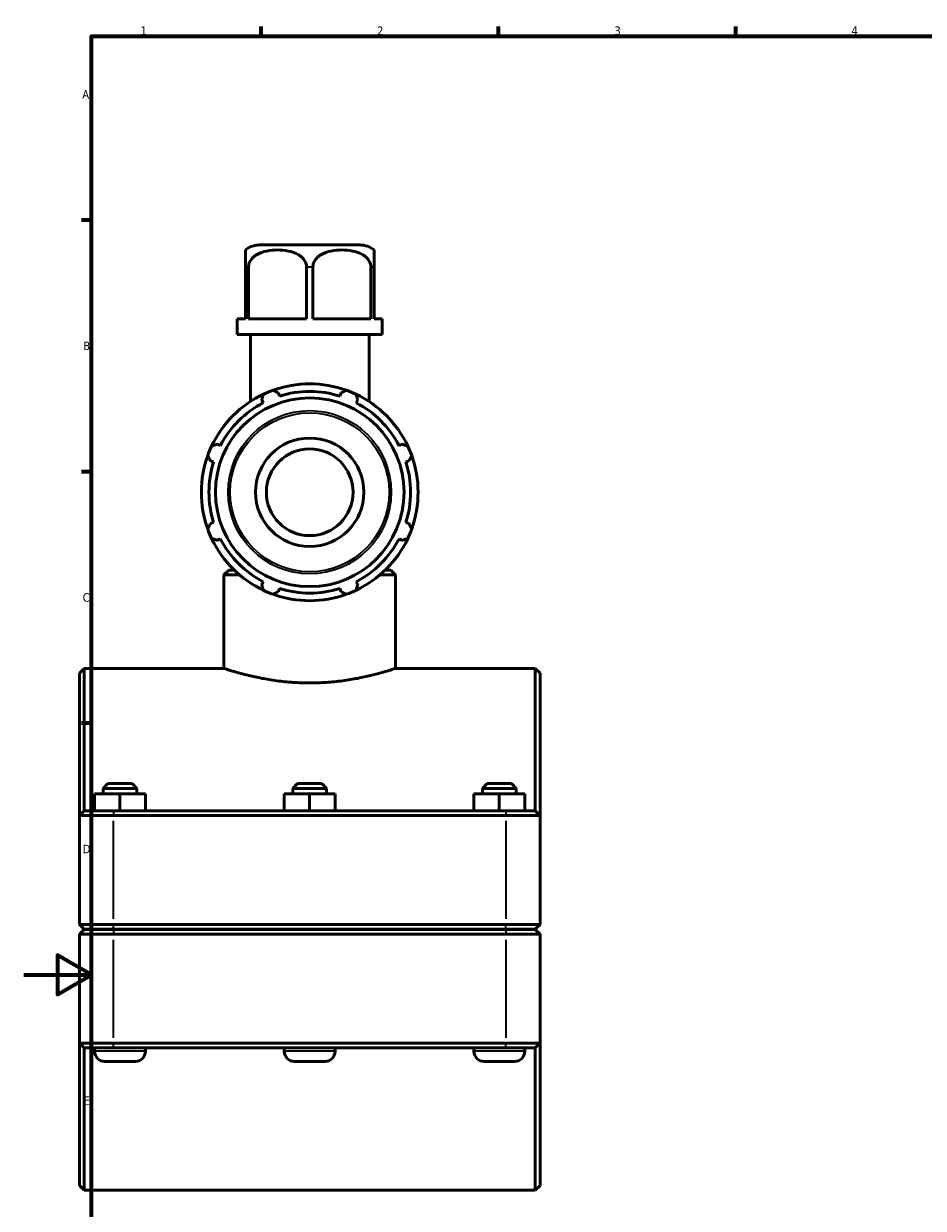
# Model space of a CAD drawing. Header units: millimetres. Extents: x 0 to 904, y -35 to 1297.
# Tile 2 of 6: x 0 to 266, y 228 to 578. Entities that reach past the tile are written whole.
import ezdxf

# ---------------------------------------------------------------- set-up
doc = ezdxf.new("R2010")
doc.units = ezdxf.units.MM
for name, color, linetype, lineweight in [('Border (ISO)', 7, 'Continuous', 70), ('Visible (ISO)', 7, 'Continuous', 50), ('Visible Narrow (ISO)', 7, 'Continuous', 35)]:
    doc.layers.add(name, color=color, linetype=linetype, lineweight=lineweight)
doc.styles.add('Note Text (ISO)', font='tahoma.ttf')

# ---------------------------------------------------------------- blocks, each defined once
blk = doc.blocks.new('Borders Default Border')
at = {"layer": 'Border (ISO)'}
for p, q in [((70.08, 574), (70.08, 576.9)), ((140.17, 574), (140.17, 576.9)), ((210.25, 574), (210.25, 576.9)), ((20, 519.75), (17.1, 519.75)), ((20, 445.5), (17.1, 445.5)), ((20, 371.25), (17.1, 371.25))]:
    blk.add_line(p, q, dxfattribs=at)
at = {"layer": 'Border (ISO)', "flags": 128}
for points in [[(20, 20), (20, 574), (821, 574), (821, 20), (20, 20)], [(0, 297), (20, 297), (10, 302.77), (10, 291.23), (20, 297)]]:
    blk.add_lwpolyline(points, dxfattribs=at)
at = {"layer": 'Border (ISO)', "color": 232, "true_color": 0xca0064, "char_height": 2.5, "attachment_point": 7, "style": 'Note Text (ISO)'}
for s, insert in [('1', (34.48, 574.4)), ('2', (104.37, 574.4)), ('3', (174.43, 574.35)), ('4', (244.42, 574.4)), ('A', (17.29, 555.62)), ('B', (17.59, 481.38)), ('C', (17.43, 407.08)), ('D', (17.43, 332.88)), ('E', (17.64, 258.63))]:
    blk.add_mtext(s, dxfattribs=dict(at, insert=insert))

msp = doc.modelspace()

# ---------------------------------------------------------------- linework, layer by layer
at = {"layer": 'Visible (ISO)'}
for p, q in [((99.282, 512.427), (69.635, 512.427)), ((65.459, 505.827), (65.459, 490.627)), ((66.387, 490.627), (66.387, 505.827)), ((83.53, 505.827), (83.53, 490.627)), ((85.387, 490.627), (85.387, 505.827)), ((102.53, 505.827), (102.53, 490.627)), ((103.459, 490.627), (103.459, 505.827)), ((63.035, 490.627), (65.459, 490.627)), ((63.035, 486.027), (63.035, 490.627)), ((66.387, 490.627), (83.53, 490.627)), ((85.387, 490.627), (102.53, 490.627)), ((103.459, 490.627), (105.882, 490.627)), ((105.882, 486.027), (105.882, 490.627)), ((105.882, 486.027), (63.035, 486.027)), ((66.93, 466.2), (66.93, 486.027)), ((101.987, 466.2), (101.987, 486.027)), ((75.51, 467.81), (75.221, 468.726)), ((93.696, 468.726), (93.408, 467.81)), ((70.274, 466.676), (70.717, 465.825)), ((98.2, 465.825), (98.643, 466.676)), ((58.061, 453.169), (57.21, 453.612)), ((111.708, 453.612), (110.856, 453.169)), ((55.16, 448.665), (56.076, 448.376)), ((112.841, 448.376), (113.757, 448.665)), ((56.076, 430.478), (55.16, 430.19)), ((113.757, 430.19), (112.841, 430.478)), ((57.21, 425.242), (58.061, 425.686)), ((110.856, 425.686), (111.708, 425.242)), ((60.54, 416.427), (59.14, 415.027)), ((60.54, 416.427), (62.21, 416.427)), ((106.707, 416.427), (108.377, 416.427)), ((108.377, 416.427), (109.777, 415.027)), ((59.14, 387.427), (59.14, 415.027)), ((63.755, 415.027), (59.14, 415.027)), ((70.717, 413.03), (70.274, 412.178)), ((98.643, 412.178), (98.2, 413.03)), ((109.777, 415.027), (105.162, 415.027)), ((109.777, 387.427), (109.777, 415.027)), ((75.221, 410.129), (75.51, 411.045)), ((93.408, 411.045), (93.696, 410.129)), ((16.459, 386.027), (17.859, 387.427)), ((16.459, 344.027), (16.459, 386.027)), ((17.859, 387.427), (17.859, 345.427)), ((59.14, 387.427), (17.859, 387.427)), ((151.059, 387.427), (109.777, 387.427)), ((151.059, 345.427), (151.059, 387.427)), ((152.459, 386.027), (151.059, 387.427)), ((152.459, 386.027), (152.459, 344.027)), ((24.859, 353.427), (23.459, 352.027)), ((32.059, 353.427), (24.859, 353.427)), ((32.059, 353.427), (33.459, 352.027)), ((80.859, 353.427), (79.459, 352.027)), ((88.059, 353.427), (80.859, 353.427)), ((88.059, 353.427), (89.459, 352.027)), ((136.859, 353.427), (135.459, 352.027)), ((144.059, 353.427), (136.859, 353.427)), ((144.059, 353.427), (145.459, 352.027)), ((20.935, 345.427), (20.935, 350.427)), ((28.412, 350.427), (20.935, 350.427)), ((23.459, 352.027), (33.459, 352.027)), ((23.459, 352.027), (23.459, 350.427)), ((28.412, 345.427), (28.412, 350.427)), ((35.935, 350.427), (28.412, 350.427)), ((33.459, 352.027), (33.459, 350.427)), ((35.935, 345.427), (35.935, 350.427)), ((35.982, 350.427), (35.935, 350.427)), ((35.982, 345.427), (35.982, 350.427)), ((76.935, 345.427), (76.935, 350.427)), ((84.412, 350.427), (76.935, 350.427)), ((79.459, 352.027), (89.459, 352.027)), ((79.459, 352.027), (79.459, 350.427)), ((84.412, 345.427), (84.412, 350.427)), ((91.935, 350.427), (84.412, 350.427)), ((89.459, 352.027), (89.459, 350.427)), ((91.935, 345.427), (91.935, 350.427)), ((91.982, 350.427), (91.935, 350.427)), ((91.982, 345.427), (91.982, 350.427)), ((132.935, 345.427), (132.935, 350.427)), ((140.412, 350.427), (132.935, 350.427)), ((135.459, 352.027), (145.459, 352.027)), ((135.459, 352.027), (135.459, 350.427)), ((140.412, 345.427), (140.412, 350.427)), ((147.935, 350.427), (140.412, 350.427)), ((145.459, 352.027), (145.459, 350.427)), ((147.935, 345.427), (147.935, 350.427)), ((147.982, 350.427), (147.935, 350.427)), ((147.982, 345.427), (147.982, 350.427)), ((17.859, 345.427), (16.459, 344.027)), ((26.509, 344.027), (16.459, 344.027)), ((16.459, 344.027), (16.459, 311.877)), ((17.859, 345.427), (26.509, 345.427)), ((142.409, 345.427), (26.509, 345.427)), ((26.509, 344.027), (142.409, 344.027)), ((142.409, 345.427), (151.059, 345.427)), ((152.459, 344.027), (142.409, 344.027)), ((151.059, 345.427), (152.459, 344.027)), ((152.459, 311.877), (152.459, 344.027)), ((17.859, 310.477), (16.459, 311.877)), ((16.459, 311.877), (26.509, 311.877)), ((142.409, 311.877), (26.509, 311.877)), ((142.409, 311.877), (152.459, 311.877)), ((151.059, 310.477), (152.459, 311.877)), ((17.859, 310.377), (16.459, 308.977)), ((26.509, 308.977), (16.459, 308.977)), ((16.459, 308.977), (16.459, 276.827)), ((26.509, 310.477), (17.859, 310.477)), ((17.859, 310.377), (26.509, 310.377)), ((20.959, 310.477), (20.959, 310.377)), ((26.509, 310.477), (142.409, 310.477)), ((142.409, 310.377), (26.509, 310.377)), ((26.509, 308.977), (142.409, 308.977)), ((35.959, 310.477), (35.959, 310.377)), ((76.959, 310.477), (76.959, 310.377)), ((91.959, 310.477), (91.959, 310.377)), ((132.959, 310.477), (132.959, 310.377)), ((151.059, 310.477), (142.409, 310.477)), ((142.409, 310.377), (151.059, 310.377)), ((152.459, 308.977), (142.409, 308.977)), ((147.959, 310.477), (147.959, 310.377)), ((151.059, 310.377), (152.459, 308.977)), ((152.459, 276.827), (152.459, 308.977)), ((16.459, 276.827), (26.509, 276.827)), ((16.459, 234.827), (16.459, 276.827)), ((17.859, 275.427), (16.459, 276.827)), ((142.409, 276.827), (26.509, 276.827)), ((142.409, 276.827), (152.459, 276.827)), ((151.059, 275.427), (152.459, 276.827)), ((152.459, 276.827), (152.459, 234.827)), ((17.859, 275.427), (17.859, 233.427)), ((26.509, 275.427), (17.859, 275.427)), ((20.959, 275.427), (20.959, 274.427)), ((26.509, 275.427), (142.409, 275.427)), ((35.959, 275.427), (35.959, 274.427)), ((76.959, 275.427), (76.959, 274.427)), ((91.959, 275.427), (91.959, 274.427)), ((132.959, 275.427), (132.959, 274.427)), ((151.059, 275.427), (142.409, 275.427)), ((147.959, 275.427), (147.959, 274.427)), ((151.059, 233.427), (151.059, 275.427)), ((23.959, 271.427), (32.959, 271.427)), ((79.959, 271.427), (88.959, 271.427)), ((135.959, 271.427), (144.959, 271.427)), ((16.459, 234.827), (17.859, 233.427)), ((152.459, 234.827), (151.059, 233.427)), ((151.059, 233.427), (17.859, 233.427))]:
    msp.add_line(p, q, dxfattribs=at)
for radius in [27.844, 16, 12.8]:
    msp.add_circle((84.459, 439.427), radius, dxfattribs=at)
for centre, radius, start, end in [((69.635, 505.827), 6.6, 90, 129.25611), ((99.282, 505.827), 6.6, 50.74389, 90), ((84.459, 439.427), 32, 109.79198, 115.20802), ((84.459, 439.427), 32, 70.20802, 109.79198), ((84.459, 439.427), 29.76, 72.5, 107.5), ((84.459, 439.427), 32, 64.79198, 70.20802), ((84.459, 439.427), 32, 115.20802, 154.79198), ((84.459, 439.427), 29.76, 117.5, 152.5), ((84.459, 439.427), 32, 25.20802, 64.79198), ((84.459, 439.427), 29.76, 27.5, 62.5), ((84.459, 439.427), 32, 154.79198, 160.20802), ((84.459, 439.427), 32, 19.79198, 25.20802), ((84.459, 439.427), 32, 160.20802, 199.79198), ((84.459, 439.427), 29.76, 162.5, 197.5), ((84.459, 439.427), 29.76, 342.5, 17.5), ((84.459, 439.427), 32, 340.20802, 19.79198), ((84.459, 439.427), 32, 199.79198, 205.20802), ((84.459, 439.427), 32, 334.79198, 340.20802), ((84.459, 439.427), 32, 205.20802, 244.79198), ((84.459, 439.427), 29.76, 207.5, 242.5), ((84.459, 439.427), 32, 295.20802, 334.79198), ((84.459, 439.427), 29.76, 297.5, 332.5), ((84.459, 439.427), 32, 244.79198, 250.20802), ((84.459, 439.427), 32, 250.20802, 289.79198), ((84.459, 439.427), 29.76, 252.5, 287.5), ((84.459, 439.427), 32, 289.79198, 295.20802), ((23.959, 274.427), 3, 180, 270), ((32.959, 274.427), 3, 270, 0), ((79.959, 274.427), 3, 180, 270), ((88.959, 274.427), 3, 270, 0), ((135.959, 274.427), 3, 180, 270), ((144.959, 274.427), 3, 270, 0)]:
    msp.add_arc(centre, radius, start, end, dxfattribs=at)
for points, knots in [([(65.459, 510.938), (65.459, 510.938), (65.459, 510.59), (65.459, 509.366), (65.459, 509.172), (65.459, 508.73), (65.459, 508.481), (65.459, 507.889), (65.459, 507.43), (65.459, 506.651), (65.459, 506.206), (65.459, 505.827)], [2.3047608, 2.3047608, 2.3047608, 2.3047608, 2.9988525, 2.9988525, 3.1021729, 3.1021729, 3.2054933, 3.2054933, 3.3435551, 3.3435551, 3.4571412, 3.4571412, 3.4571412, 3.4571412]), ([(66.387, 505.827), (66.387, 506.206), (66.465, 506.651), (66.734, 507.43), (67, 507.889), (67.472, 508.481), (67.718, 508.73), (68.245, 509.172), (68.526, 509.366), (70.569, 510.59), (72.955, 510.938), (76.962, 510.938), (79.348, 510.59), (81.391, 509.366), (81.672, 509.172), (82.199, 508.73), (82.445, 508.481), (82.917, 507.889), (83.183, 507.43), (83.452, 506.651), (83.53, 506.206), (83.53, 505.827)], [1.1523804, 1.1523804, 1.1523804, 1.1523804, 1.2659665, 1.2659665, 1.4040284, 1.4040284, 1.5073488, 1.5073488, 1.6106692, 1.6106692, 2.3047608, 2.3047608, 2.9988525, 2.9988525, 3.1021729, 3.1021729, 3.2054933, 3.2054933, 3.3435551, 3.3435551, 3.4571412, 3.4571412, 3.4571412, 3.4571412]), ([(85.387, 505.827), (85.387, 506.206), (85.465, 506.651), (85.734, 507.43), (86, 507.889), (86.472, 508.481), (86.718, 508.73), (87.245, 509.172), (87.526, 509.366), (89.569, 510.59), (91.955, 510.938), (95.962, 510.938), (98.348, 510.59), (100.391, 509.366), (100.672, 509.172), (101.199, 508.73), (101.445, 508.481), (101.917, 507.889), (102.183, 507.43), (102.452, 506.651), (102.53, 506.206), (102.53, 505.827)], [1.1523804, 1.1523804, 1.1523804, 1.1523804, 1.2659665, 1.2659665, 1.4040284, 1.4040284, 1.5073488, 1.5073488, 1.6106692, 1.6106692, 2.3047608, 2.3047608, 2.9988525, 2.9988525, 3.1021729, 3.1021729, 3.2054933, 3.2054933, 3.3435551, 3.3435551, 3.4571412, 3.4571412, 3.4571412, 3.4571412]), ([(103.459, 505.827), (103.459, 506.206), (103.459, 506.651), (103.459, 507.43), (103.459, 507.889), (103.459, 508.481), (103.459, 508.73), (103.459, 509.172), (103.459, 509.366), (103.459, 510.59), (103.459, 510.938), (103.459, 510.938)], [1.1523804, 1.1523804, 1.1523804, 1.1523804, 1.2659665, 1.2659665, 1.4040284, 1.4040284, 1.5073488, 1.5073488, 1.6106692, 1.6106692, 2.3047608, 2.3047608, 2.3047608, 2.3047608]), ([(59.14, 387.427), (59.14, 387.427), (59.294, 387.376), (59.941, 387.167), (60.433, 387.009), (61.729, 386.613), (62.533, 386.374), (64.388, 385.859), (65.438, 385.584), (67.673, 385.05), (68.936, 384.772), (71.689, 384.246), (73.179, 383.999), (76.294, 383.586), (77.921, 383.421), (81.202, 383.2), (82.856, 383.146), (86.061, 383.146), (87.715, 383.2), (90.996, 383.421), (92.623, 383.586), (95.738, 383.999), (97.228, 384.246), (99.981, 384.772), (101.244, 385.05), (103.479, 385.584), (104.529, 385.859), (106.384, 386.374), (107.189, 386.613), (108.484, 387.009), (108.976, 387.167), (109.623, 387.376), (109.777, 387.427), (109.777, 387.427)], [3.8460273, 3.8460273, 3.8460273, 3.8460273, 4.3266754, 4.3266754, 4.8073236, 4.8073236, 5.2879717, 5.2879717, 5.7686199, 5.7686199, 6.2494785, 6.2494785, 6.7303372, 6.7303372, 7.2111959, 7.2111959, 7.6920546, 7.6920546, 8.1729133, 8.1729133, 8.6537719, 8.6537719, 9.1346306, 9.1346306, 9.6154893, 9.6154893, 10.0961374, 10.0961374, 10.5767856, 10.5767856, 11.0574337, 11.0574337, 11.5380819, 11.5380819, 11.5380819, 11.5380819])]:
    msp.add_open_spline(points, degree=3, knots=knots, dxfattribs=at)
for points, weights in [([(73.623, 469.537), (74.438, 469.123), (75.221, 468.726)], [1, 1.00147415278, 1.00213174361]), ([(93.696, 468.726), (94.479, 469.123), (95.294, 469.537)], [1.00213174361, 1.00147415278, 1]), ([(70.274, 466.676), (70.546, 467.511), (70.83, 468.38)], [1.00213174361, 1.00147415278, 1]), ([(98.088, 468.38), (98.371, 467.511), (98.643, 466.676)], [1, 1.00147415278, 1.00213174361]), ([(55.506, 453.056), (56.375, 453.34), (57.21, 453.612)], [1, 1.00147415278, 1.00213174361]), ([(111.708, 453.612), (112.542, 453.34), (113.411, 453.056)], [1.00213174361, 1.00147415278, 1]), ([(55.16, 448.665), (54.763, 449.448), (54.349, 450.263)], [1.00213174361, 1.00147415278, 1]), ([(114.568, 450.263), (114.154, 449.448), (113.757, 448.665)], [1, 1.00147415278, 1.00213174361]), ([(54.349, 428.592), (54.763, 429.407), (55.16, 430.19)], [1, 1.00147415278, 1.00213174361]), ([(113.757, 430.19), (114.154, 429.407), (114.568, 428.592)], [1.00213174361, 1.00147415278, 1]), ([(57.21, 425.242), (56.375, 425.515), (55.506, 425.798)], [1.00213174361, 1.00147415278, 1]), ([(113.411, 425.798), (112.542, 425.515), (111.708, 425.242)], [1, 1.00147415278, 1.00213174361]), ([(70.83, 410.475), (70.546, 411.344), (70.274, 412.178)], [1, 1.00147415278, 1.00213174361]), ([(75.221, 410.129), (74.438, 409.732), (73.623, 409.318)], [1.00213174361, 1.00147415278, 1]), ([(95.294, 409.318), (94.479, 409.732), (93.696, 410.129)], [1, 1.00147415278, 1.00213174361]), ([(98.643, 412.178), (98.371, 411.344), (98.088, 410.475)], [1.00213174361, 1.00147415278, 1])]:
    msp.add_rational_spline(points, weights, degree=2, dxfattribs=at)
at = {"layer": 'Visible Narrow (ISO)'}
for p, q in [((66.337, 505.827), (65.502, 505.827)), ((85.294, 505.827), (83.623, 505.827)), ((103.415, 505.827), (102.58, 505.827)), ((26.509, 345.357), (26.509, 344.097)), ((142.409, 345.357), (142.409, 344.097)), ((26.509, 313.485), (26.509, 342.42)), ((142.409, 342.42), (142.409, 313.485)), ((26.509, 310.547), (26.509, 311.807)), ((142.409, 310.547), (142.409, 311.807)), ((26.509, 310.307), (26.509, 309.047)), ((142.409, 310.307), (142.409, 309.047)), ((26.509, 278.435), (26.509, 307.37)), ((142.409, 307.37), (142.409, 278.435)), ((26.509, 275.497), (26.509, 276.757)), ((142.409, 275.497), (142.409, 276.757)), ((35.866, 274.427), (21.051, 274.427)), ((91.866, 274.427), (77.051, 274.427)), ((147.866, 274.427), (133.051, 274.427))]:
    msp.add_line(p, q, dxfattribs=at)
for radius in [24.093, 23.463]:
    msp.add_circle((84.459, 439.427), radius, dxfattribs=at)

# ---------------------------------------------------------------- block references
msp.add_blockref('Borders Default Border', (0, 0))

doc.saveas('drawing.dxf')
